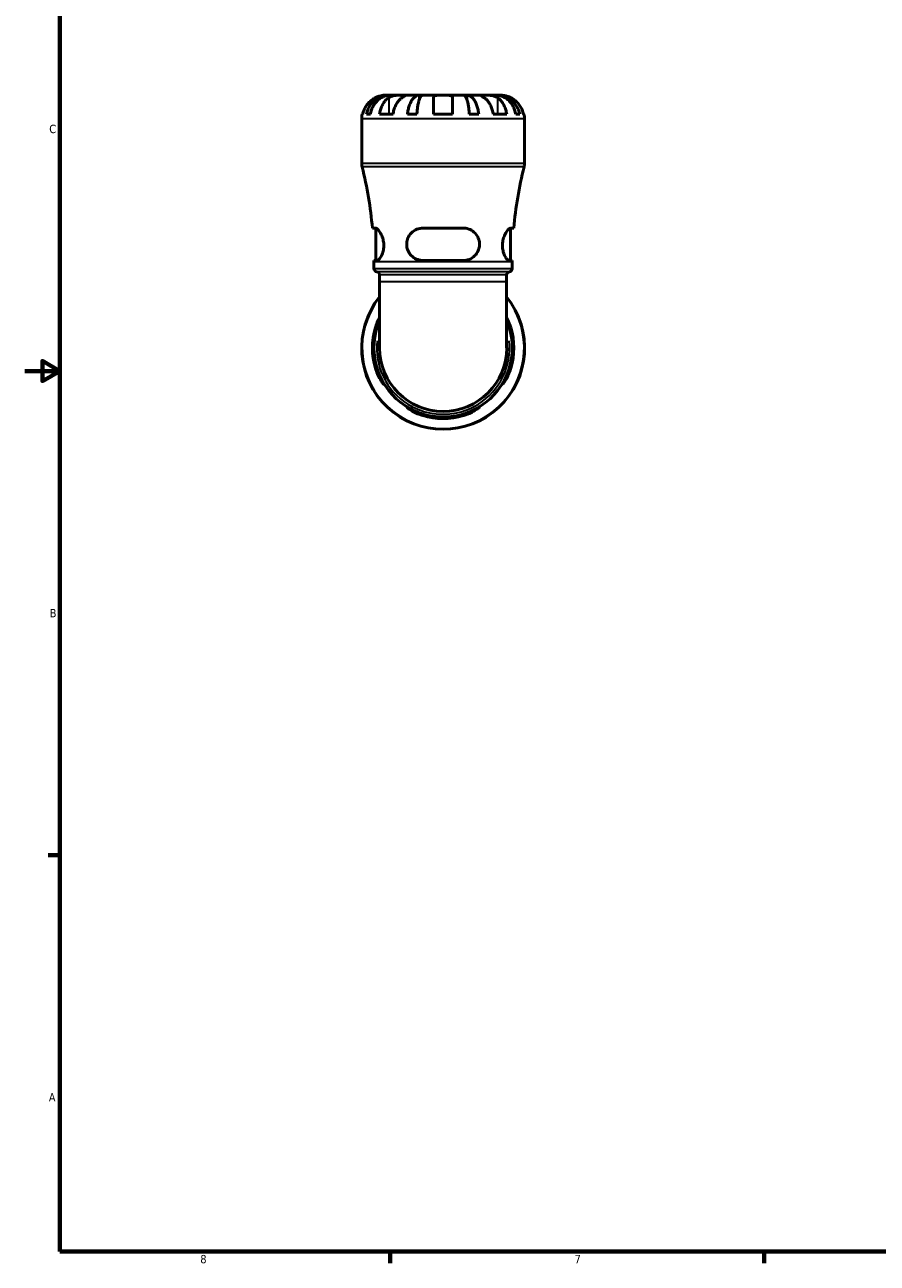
# Model space of a CAD drawing. Header units: inches. Extents: x 0.1 to 36.8, y 0.6 to 29.3.
# Tile 1 of 10: x 0.1 to 9.8, y 0.9 to 14.9. Entities that reach past the tile are written whole.
import ezdxf

# ---------------------------------------------------------------- set-up
doc = ezdxf.new("R2010")
doc.units = ezdxf.units.IN
doc.header["$MEASUREMENT"] = 0
for name, color, linetype, lineweight in [('Border (ANSI)', 7, 'Continuous', 70), ('Visible (ANSI)', 7, 'Continuous', 50), ('Visible Narrow (ANSI)', 7, 'Continuous', 35)]:
    doc.layers.add(name, color=color, linetype=linetype, lineweight=lineweight)
doc.styles.add('Note Text (ANSI)', font='tahoma.ttf')

# ---------------------------------------------------------------- blocks, each defined once
blk = doc.blocks.new('Borders Default Border')
at = {"layer": 'Border (ANSI)'}
for p, q in [((0.5, 5.5), (0.366, 5.5)), ((4.25, 1), (4.25, 0.866)), ((8.5, 1), (8.5, 0.866))]:
    blk.add_line(p, q, dxfattribs=at)
at = {"layer": 'Border (ANSI)', "flags": 128}
for points in [[(0.5, 1), (0.5, 21), (33.5, 21), (33.5, 1), (0.5, 1)], [(0.1, 11), (0.5, 11), (0.3, 11.115), (0.3, 10.885), (0.5, 11)]]:
    blk.add_lwpolyline(points, dxfattribs=at)
at = {"layer": 'Border (ANSI)', "color": 5, "true_color": 0x0000ff, "char_height": 0.0945, "attachment_point": 7, "style": 'Note Text (ANSI)'}
for s, insert in [('C', (0.378, 13.701)), ('B', (0.384, 8.203)), ('A', (0.373, 2.703)), ('8', (2.094, 0.863)), ('7', (6.346, 0.866))]:
    blk.add_mtext(s, dxfattribs=dict(at, insert=insert))

msp = doc.modelspace()

# ---------------------------------------------------------------- linework, layer by layer
at = {"layer": 'Visible (ANSI)'}
for p, q in [((4.239, 14.133), (4.197, 14.133)), ((4.255, 14.133), (4.239, 14.133)), ((4.239, 14.133), (4.239, 14.133)), ((4.389, 14.133), (4.255, 14.133)), ((4.582, 14.133), (4.389, 14.133)), ((4.621, 14.133), (4.582, 14.133)), ((4.582, 14.133), (4.582, 14.085)), ((4.852, 14.133), (4.621, 14.133)), ((4.744, 13.917), (4.744, 14.107)), ((5.083, 14.133), (4.852, 14.133)), ((4.96, 14.107), (4.96, 13.917)), ((5.122, 14.133), (5.083, 14.133)), ((5.315, 14.133), (5.122, 14.133)), ((5.122, 14.133), (5.122, 14.085)), ((5.448, 14.133), (5.315, 14.133)), ((5.464, 14.133), (5.448, 14.133)), ((5.506, 14.133), (5.464, 14.133)), ((5.464, 14.133), (5.464, 14.133)), ((3.927, 13.363), (3.927, 13.863)), ((3.932, 13.917), (3.939, 13.917)), ((3.982, 13.917), (4.026, 13.917)), ((4.13, 13.917), (4.283, 13.917)), ((4.447, 13.917), (4.554, 13.917)), ((4.744, 13.917), (4.96, 13.917)), ((5.149, 13.917), (5.257, 13.917)), ((5.421, 13.917), (5.574, 13.917)), ((5.677, 13.917), (5.722, 13.917)), ((5.765, 13.917), (5.771, 13.917)), ((5.777, 13.363), (5.777, 13.863)), ((4.083, 12.623), (4.049, 12.623)), ((4.087, 12.257), (4.087, 12.623)), ((5.082, 12.623), (4.621, 12.623)), ((5.617, 12.257), (5.617, 12.623)), ((5.655, 12.623), (5.621, 12.623)), ((4.066, 12.257), (4.1, 12.257)), ((4.066, 12.165), (4.066, 12.242)), ((4.621, 12.257), (5.082, 12.257)), ((5.604, 12.257), (5.638, 12.257)), ((5.638, 12.165), (5.638, 12.242)), ((4.13, 12.015), (4.13, 12.092)), ((4.13, 12.015), (4.13, 11.263)), ((5.573, 12.015), (5.573, 12.092)), ((5.573, 11.263), (5.573, 12.015))]:
    msp.add_line(p, q, dxfattribs=at)
for centre, radius, start, end in [((4.197, 13.863), 0.27, 168.463, 180), ((5.506, 13.863), 0.27, 0, 11.537), ((4.112, 13.363), 0.185, 180, 194.1109), ((-0.348, 12.242), 4.413, 4.958, 14.1109), ((10.051, 12.242), 4.413, 165.8891, 175.042), ((5.592, 13.363), 0.185, 345.8891, 0), ((-0.348, 12.242), 4.413, 0, 0.1933), ((10.051, 12.242), 4.413, 179.8067, 180), ((4.103, 12.165), 0.037, 180, 262.8192), ((4.093, 12.092), 0.037, 0, 82.8192), ((5.61, 12.092), 0.037, 97.1808, 180), ((5.601, 12.165), 0.037, 277.1808, 0), ((4.852, 11.263), 0.925, 141.2606, 38.7394), ((4.852, 11.263), 0.786, 156.5845, 23.4155), ((4.852, 11.263), 0.803, 163.3215, 196.6785), ((4.852, 11.263), 0.786, 162.9612, 197.0388), ((4.852, 11.263), 0.786, 342.9612, 17.0388), ((4.852, 11.263), 0.803, 343.3215, 16.6785), ((4.852, 11.263), 0.722, 180, 0), ((4.852, 11.263), 0.786, 252.9612, 287.0388), ((4.852, 11.263), 0.803, 253.3215, 286.6785)]:
    msp.add_arc(centre, radius, start, end, dxfattribs=at)
for points, knots in [([(4.089, 14.107), (4.077, 14.102), (4.065, 14.095), (4.039, 14.078), (4.025, 14.066), (4.001, 14.042), (3.989, 14.028), (3.969, 13.998), (3.96, 13.982), (3.948, 13.951), (3.942, 13.934), (3.939, 13.917)], [3.3710401, 3.3710401, 3.3710401, 3.3710401, 3.4664759, 3.4664759, 3.5945092, 3.5945092, 3.7217811, 3.7217811, 3.849053, 3.849053, 3.9723605, 3.9723605, 3.9723605, 3.9723605]), ([(3.982, 13.917), (3.985, 13.934), (3.99, 13.951), (4.003, 13.982), (4.011, 13.998), (4.03, 14.028), (4.042, 14.042), (4.065, 14.066), (4.078, 14.078), (4.108, 14.098), (4.124, 14.106), (4.154, 14.119), (4.171, 14.125), (4.205, 14.132), (4.223, 14.133), (4.239, 14.133)], [0.1303364, 0.1303364, 0.1303364, 0.1303364, 0.2540584, 0.2540584, 0.381276, 0.381276, 0.5084936, 0.5084936, 0.6360304, 0.6360304, 0.7635673, 0.7635673, 0.8915914, 0.8915914, 1.0196155, 1.0196155, 1.0196155, 1.0196155]), ([(4.255, 14.133), (4.241, 14.133), (4.225, 14.132), (4.194, 14.125), (4.179, 14.119), (4.152, 14.106), (4.138, 14.098), (4.112, 14.078), (4.1, 14.066), (4.08, 14.042), (4.069, 14.028), (4.052, 13.998), (4.045, 13.982), (4.034, 13.951), (4.029, 13.934), (4.026, 13.917)], [3.0637481, 3.0637481, 3.0637481, 3.0637481, 3.1917723, 3.1917723, 3.3197964, 3.3197964, 3.4473332, 3.4473332, 3.57487, 3.57487, 3.7020877, 3.7020877, 3.8293053, 3.8293053, 3.9530272, 3.9530272, 3.9530272, 3.9530272]), ([(4.197, 14.133), (4.197, 14.133), (4.196, 14.133), (4.192, 14.133), (4.188, 14.133), (4.177, 14.133), (4.168, 14.132), (4.149, 14.128), (4.141, 14.126), (4.127, 14.122), (4.12, 14.12), (4.107, 14.115), (4.1, 14.112), (4.092, 14.109), (4.091, 14.108), (4.089, 14.107)], [-1.9083114, -1.9083114, -1.9083114, -1.9083114, -1.8410665, -1.8410665, -1.767715, -1.767715, -1.6603296, -1.6603296, -1.5872685, -1.5872685, -1.5326102, -1.5326102, -1.476028, -1.476028, -1.4636078, -1.4636078, -1.4636078, -1.4636078]), ([(4.13, 13.917), (4.132, 13.934), (4.136, 13.951), (4.145, 13.982), (4.151, 13.998), (4.165, 14.028), (4.174, 14.042), (4.19, 14.066), (4.2, 14.078), (4.219, 14.095), (4.228, 14.102), (4.236, 14.107)], [0.1303408, 0.1303408, 0.1303408, 0.1303408, 0.2536482, 0.2536482, 0.3809202, 0.3809202, 0.5081921, 0.5081921, 0.6362254, 0.6362254, 0.7316612, 0.7316612, 0.7316612, 0.7316612]), ([(4.236, 14.107), (4.238, 14.109), (4.241, 14.111), (4.249, 14.115), (4.255, 14.118), (4.268, 14.122), (4.275, 14.124), (4.292, 14.129), (4.303, 14.13), (4.328, 14.133), (4.341, 14.133), (4.367, 14.134), (4.379, 14.133), (4.389, 14.133)], [-0.4426933, -0.4426933, -0.4426933, -0.4426933, -0.4134358, -0.4134358, -0.356428, -0.356428, -0.2966362, -0.2966362, -0.2128548, -0.2128548, -0.1090118, -0.1090118, 0, 0, 0, 0]), ([(4.389, 14.107), (4.381, 14.102), (4.372, 14.095), (4.353, 14.078), (4.343, 14.066), (4.327, 14.042), (4.318, 14.028), (4.304, 13.998), (4.298, 13.982), (4.289, 13.951), (4.285, 13.934), (4.283, 13.917)], [3.3710401, 3.3710401, 3.3710401, 3.3710401, 3.4664759, 3.4664759, 3.5945092, 3.5945092, 3.7217811, 3.7217811, 3.849053, 3.849053, 3.9723605, 3.9723605, 3.9723605, 3.9723605]), ([(4.389, 14.133), (4.395, 14.133), (4.4, 14.133), (4.408, 14.133), (4.412, 14.133), (4.419, 14.133), (4.421, 14.132), (4.421, 14.13), (4.419, 14.128), (4.414, 14.124), (4.411, 14.122), (4.404, 14.117), (4.4, 14.115), (4.393, 14.11), (4.391, 14.109), (4.389, 14.107)], [0, 0, 0, 0, 0.0605809, 0.0605809, 0.1253161, 0.1253161, 0.2148329, 0.2148329, 0.2996129, 0.2996129, 0.3587788, 0.3587788, 0.416121, 0.416121, 0.4421601, 0.4421601, 0.4421601, 0.4421601]), ([(4.447, 13.917), (4.449, 13.934), (4.452, 13.951), (4.458, 13.982), (4.462, 13.998), (4.473, 14.028), (4.479, 14.042), (4.491, 14.066), (4.498, 14.078), (4.513, 14.098), (4.521, 14.106), (4.537, 14.119), (4.546, 14.125), (4.564, 14.132), (4.574, 14.133), (4.582, 14.133)], [0.1303364, 0.1303364, 0.1303364, 0.1303364, 0.2540584, 0.2540584, 0.381276, 0.381276, 0.5084936, 0.5084936, 0.6360304, 0.6360304, 0.7635673, 0.7635673, 0.8915914, 0.8915914, 1.0196155, 1.0196155, 1.0196155, 1.0196155]), ([(4.621, 14.133), (4.617, 14.133), (4.612, 14.132), (4.603, 14.125), (4.599, 14.119), (4.591, 14.106), (4.587, 14.098), (4.579, 14.078), (4.576, 14.066), (4.57, 14.042), (4.567, 14.028), (4.562, 13.998), (4.56, 13.982), (4.556, 13.951), (4.555, 13.934), (4.554, 13.917)], [3.0637481, 3.0637481, 3.0637481, 3.0637481, 3.1917723, 3.1917723, 3.3197964, 3.3197964, 3.4473332, 3.4473332, 3.57487, 3.57487, 3.7020877, 3.7020877, 3.8293053, 3.8293053, 3.9530272, 3.9530272, 3.9530272, 3.9530272]), ([(4.744, 14.107), (4.744, 14.11), (4.744, 14.112), (4.746, 14.117), (4.747, 14.119), (4.75, 14.122), (4.753, 14.124), (4.761, 14.128), (4.768, 14.13), (4.787, 14.133), (4.798, 14.133), (4.823, 14.134), (4.838, 14.133), (4.852, 14.133)], [-0.4452054, -0.4452054, -0.4452054, -0.4452054, -0.3984229, -0.3984229, -0.3559674, -0.3559674, -0.3036169, -0.3036169, -0.2118158, -0.2118158, -0.1090953, -0.1090953, 0, 0, 0, 0]), ([(4.852, 14.133), (4.862, 14.133), (4.872, 14.133), (4.893, 14.133), (4.903, 14.133), (4.922, 14.132), (4.93, 14.131), (4.943, 14.128), (4.947, 14.126), (4.953, 14.122), (4.955, 14.12), (4.958, 14.117), (4.959, 14.115), (4.96, 14.111), (4.96, 14.109), (4.96, 14.107)], [0, 0, 0, 0, 0.0768243, 0.0768243, 0.1637869, 0.1637869, 0.2479976, 0.2479976, 0.3213706, 0.3213706, 0.3674486, 0.3674486, 0.4091524, 0.4091524, 0.4402254, 0.4402254, 0.4402254, 0.4402254]), ([(5.149, 13.917), (5.149, 13.934), (5.147, 13.951), (5.144, 13.982), (5.142, 13.998), (5.137, 14.028), (5.134, 14.042), (5.128, 14.066), (5.124, 14.078), (5.117, 14.098), (5.113, 14.106), (5.105, 14.119), (5.101, 14.125), (5.092, 14.132), (5.087, 14.133), (5.083, 14.133)], [0.1303364, 0.1303364, 0.1303364, 0.1303364, 0.2540584, 0.2540584, 0.381276, 0.381276, 0.5084936, 0.5084936, 0.6360304, 0.6360304, 0.7635673, 0.7635673, 0.8915914, 0.8915914, 1.0196155, 1.0196155, 1.0196155, 1.0196155]), ([(5.122, 14.133), (5.13, 14.133), (5.139, 14.132), (5.158, 14.125), (5.167, 14.119), (5.182, 14.106), (5.191, 14.098), (5.206, 14.078), (5.213, 14.066), (5.225, 14.042), (5.231, 14.028), (5.241, 13.998), (5.246, 13.982), (5.252, 13.951), (5.255, 13.934), (5.257, 13.917)], [3.0637481, 3.0637481, 3.0637481, 3.0637481, 3.1917723, 3.1917723, 3.3197964, 3.3197964, 3.4473332, 3.4473332, 3.57487, 3.57487, 3.7020877, 3.7020877, 3.8293053, 3.8293053, 3.9530272, 3.9530272, 3.9530272, 3.9530272]), ([(5.315, 14.107), (5.312, 14.109), (5.31, 14.111), (5.303, 14.115), (5.299, 14.118), (5.292, 14.122), (5.289, 14.124), (5.284, 14.129), (5.283, 14.13), (5.283, 14.133), (5.286, 14.133), (5.297, 14.134), (5.305, 14.133), (5.315, 14.133)], [-0.4426933, -0.4426933, -0.4426933, -0.4426933, -0.4134358, -0.4134358, -0.356428, -0.356428, -0.2966362, -0.2966362, -0.2128548, -0.2128548, -0.1090118, -0.1090118, 0, 0, 0, 0]), ([(5.315, 14.133), (5.32, 14.133), (5.326, 14.133), (5.34, 14.133), (5.348, 14.133), (5.367, 14.133), (5.379, 14.132), (5.402, 14.13), (5.412, 14.128), (5.43, 14.124), (5.437, 14.122), (5.45, 14.117), (5.455, 14.115), (5.463, 14.11), (5.465, 14.109), (5.468, 14.107)], [0, 0, 0, 0, 0.0605809, 0.0605809, 0.1253161, 0.1253161, 0.2148329, 0.2148329, 0.2996129, 0.2996129, 0.3587788, 0.3587788, 0.416121, 0.416121, 0.4421601, 0.4421601, 0.4421601, 0.4421601]), ([(5.421, 13.917), (5.419, 13.934), (5.415, 13.951), (5.406, 13.982), (5.4, 13.998), (5.385, 14.028), (5.377, 14.042), (5.36, 14.066), (5.35, 14.078), (5.331, 14.095), (5.323, 14.102), (5.315, 14.107)], [0.1303408, 0.1303408, 0.1303408, 0.1303408, 0.2536482, 0.2536482, 0.3809202, 0.3809202, 0.5081921, 0.5081921, 0.6362254, 0.6362254, 0.7316612, 0.7316612, 0.7316612, 0.7316612]), ([(5.677, 13.917), (5.674, 13.934), (5.67, 13.951), (5.659, 13.982), (5.652, 13.998), (5.634, 14.028), (5.624, 14.042), (5.604, 14.066), (5.592, 14.078), (5.565, 14.098), (5.551, 14.106), (5.525, 14.119), (5.509, 14.125), (5.478, 14.132), (5.463, 14.133), (5.448, 14.133)], [0.1303364, 0.1303364, 0.1303364, 0.1303364, 0.2540584, 0.2540584, 0.381276, 0.381276, 0.5084936, 0.5084936, 0.6360304, 0.6360304, 0.7635673, 0.7635673, 0.8915914, 0.8915914, 1.0196155, 1.0196155, 1.0196155, 1.0196155]), ([(5.464, 14.133), (5.481, 14.133), (5.498, 14.132), (5.533, 14.125), (5.55, 14.119), (5.58, 14.106), (5.596, 14.098), (5.625, 14.078), (5.639, 14.066), (5.662, 14.042), (5.673, 14.028), (5.693, 13.998), (5.701, 13.982), (5.713, 13.951), (5.718, 13.934), (5.722, 13.917)], [3.0637481, 3.0637481, 3.0637481, 3.0637481, 3.1917723, 3.1917723, 3.3197964, 3.3197964, 3.4473332, 3.4473332, 3.57487, 3.57487, 3.7020877, 3.7020877, 3.8293053, 3.8293053, 3.9530272, 3.9530272, 3.9530272, 3.9530272]), ([(5.468, 14.107), (5.476, 14.102), (5.484, 14.095), (5.503, 14.078), (5.513, 14.066), (5.53, 14.042), (5.538, 14.028), (5.553, 13.998), (5.559, 13.982), (5.568, 13.951), (5.572, 13.934), (5.574, 13.917)], [3.3710401, 3.3710401, 3.3710401, 3.3710401, 3.4664759, 3.4664759, 3.5945092, 3.5945092, 3.7217811, 3.7217811, 3.849053, 3.849053, 3.9723605, 3.9723605, 3.9723605, 3.9723605]), ([(5.615, 14.107), (5.611, 14.109), (5.606, 14.111), (5.596, 14.116), (5.589, 14.118), (5.576, 14.122), (5.569, 14.124), (5.553, 14.129), (5.545, 14.13), (5.527, 14.133), (5.52, 14.133), (5.509, 14.134), (5.506, 14.133), (5.506, 14.133)], [-0.4398235, -0.4398235, -0.4398235, -0.4398235, -0.4063078, -0.4063078, -0.353671, -0.353671, -0.2963084, -0.2963084, -0.2119376, -0.2119376, -0.1088504, -0.1088504, 0, 0, 0, 0]), ([(5.765, 13.917), (5.761, 13.934), (5.756, 13.951), (5.743, 13.982), (5.735, 13.998), (5.715, 14.028), (5.703, 14.042), (5.679, 14.066), (5.665, 14.078), (5.638, 14.095), (5.626, 14.102), (5.615, 14.107)], [0.1303408, 0.1303408, 0.1303408, 0.1303408, 0.2536482, 0.2536482, 0.3809202, 0.3809202, 0.5081921, 0.5081921, 0.6362254, 0.6362254, 0.7316612, 0.7316612, 0.7316612, 0.7316612]), ([(4.083, 12.623), (4.086, 12.623), (4.088, 12.623), (4.1, 12.618), (4.109, 12.61), (4.128, 12.587), (4.139, 12.571), (4.157, 12.535), (4.165, 12.515), (4.174, 12.476), (4.177, 12.459), (4.179, 12.424), (4.178, 12.407), (4.174, 12.371), (4.169, 12.352), (4.156, 12.316), (4.147, 12.299), (4.128, 12.272), (4.119, 12.263), (4.106, 12.257), (4.103, 12.257), (4.1, 12.257)], [-1.646178, -1.646178, -1.646178, -1.646178, -1.573616, -1.573616, -1.388212, -1.388212, -1.190155, -1.190155, -1.009519, -1.009519, -0.872067, -0.872067, -0.74163, -0.74163, -0.58406, -0.58406, -0.388864, -0.388864, -0.185335, -0.185335, -0.104687, -0.104687, -0.104687, -0.104687]), ([(4.621, 12.257), (4.613, 12.257), (4.605, 12.257), (4.574, 12.261), (4.552, 12.269), (4.512, 12.291), (4.494, 12.306), (4.466, 12.34), (4.456, 12.359), (4.443, 12.396), (4.439, 12.413), (4.438, 12.448), (4.439, 12.465), (4.448, 12.503), (4.456, 12.522), (4.482, 12.561), (4.5, 12.58), (4.542, 12.607), (4.565, 12.616), (4.6, 12.622), (4.611, 12.623), (4.621, 12.623)], [-1.634722, -1.634722, -1.634722, -1.634722, -1.568082, -1.568082, -1.380959, -1.380959, -1.194906, -1.194906, -1.027155, -1.027155, -0.894068, -0.894068, -0.7609, -0.7609, -0.592375, -0.592375, -0.380702, -0.380702, -0.180009, -0.180009, -0.093805, -0.093805, -0.093805, -0.093805]), ([(5.082, 12.623), (5.091, 12.623), (5.1, 12.623), (5.132, 12.618), (5.154, 12.61), (5.194, 12.587), (5.212, 12.571), (5.24, 12.535), (5.251, 12.515), (5.263, 12.476), (5.265, 12.459), (5.266, 12.424), (5.263, 12.407), (5.253, 12.371), (5.244, 12.352), (5.219, 12.316), (5.202, 12.299), (5.161, 12.272), (5.137, 12.263), (5.102, 12.257), (5.092, 12.257), (5.082, 12.257)], [-1.646178, -1.646178, -1.646178, -1.646178, -1.573616, -1.573616, -1.388212, -1.388212, -1.190155, -1.190155, -1.009519, -1.009519, -0.872067, -0.872067, -0.74163, -0.74163, -0.58406, -0.58406, -0.388864, -0.388864, -0.185335, -0.185335, -0.104687, -0.104687, -0.104687, -0.104687]), ([(5.604, 12.257), (5.601, 12.257), (5.598, 12.257), (5.588, 12.261), (5.579, 12.269), (5.561, 12.291), (5.553, 12.306), (5.538, 12.34), (5.533, 12.359), (5.526, 12.396), (5.525, 12.413), (5.526, 12.448), (5.528, 12.465), (5.535, 12.503), (5.542, 12.522), (5.559, 12.561), (5.57, 12.58), (5.591, 12.607), (5.601, 12.616), (5.614, 12.622), (5.618, 12.623), (5.621, 12.623)], [-1.634722, -1.634722, -1.634722, -1.634722, -1.568082, -1.568082, -1.380959, -1.380959, -1.194906, -1.194906, -1.027155, -1.027155, -0.894068, -0.894068, -0.7609, -0.7609, -0.592375, -0.592375, -0.380702, -0.380702, -0.180009, -0.180009, -0.093805, -0.093805, -0.093805, -0.093805]), ([(4.083, 11.494), (4.086, 11.503), (4.088, 11.512), (4.1, 11.544), (4.109, 11.565), (4.122, 11.593), (4.126, 11.601), (4.13, 11.608)], [-1.6461784, -1.6461784, -1.6461784, -1.6461784, -1.5736162, -1.5736162, -1.3882118, -1.3882118, -1.3104873, -1.3104873, -1.3104873, -1.3104873]), ([(4.13, 11.576), (4.123, 11.56), (4.116, 11.542), (4.106, 11.514), (4.103, 11.504), (4.1, 11.494)], [-0.3353247, -0.3353247, -0.3353247, -0.3353247, -0.1853349, -0.1853349, -0.1046867, -0.1046867, -0.1046867, -0.1046867]), ([(5.573, 11.608), (5.576, 11.603), (5.578, 11.599), (5.591, 11.573), (5.601, 11.55), (5.614, 11.515), (5.618, 11.505), (5.621, 11.494)], [-0.4293459, -0.4293459, -0.4293459, -0.4293459, -0.3807021, -0.3807021, -0.1800085, -0.1800085, -0.0938052, -0.0938052, -0.0938052, -0.0938052]), ([(5.604, 11.494), (5.601, 11.502), (5.598, 11.51), (5.589, 11.539), (5.581, 11.558), (5.573, 11.576)], [-1.6347224, -1.6347224, -1.6347224, -1.6347224, -1.5680821, -1.5680821, -1.4041224, -1.4041224, -1.4041224, -1.4041224]), ([(4.1, 11.033), (4.103, 11.025), (4.105, 11.016), (4.116, 10.985), (4.125, 10.963), (4.142, 10.923), (4.151, 10.906), (4.165, 10.878), (4.171, 10.867), (4.177, 10.854), (4.179, 10.851), (4.178, 10.849), (4.176, 10.851), (4.168, 10.86), (4.162, 10.868), (4.145, 10.893), (4.134, 10.912), (4.112, 10.954), (4.102, 10.977), (4.09, 11.012), (4.086, 11.022), (4.083, 11.033)], [-1.634722, -1.634722, -1.634722, -1.634722, -1.568082, -1.568082, -1.380959, -1.380959, -1.194906, -1.194906, -1.027155, -1.027155, -0.894068, -0.894068, -0.7609, -0.7609, -0.592375, -0.592375, -0.380702, -0.380702, -0.180009, -0.180009, -0.093805, -0.093805, -0.093805, -0.093805]), ([(5.621, 11.033), (5.618, 11.024), (5.615, 11.015), (5.604, 10.983), (5.595, 10.962), (5.575, 10.922), (5.565, 10.903), (5.547, 10.875), (5.539, 10.864), (5.529, 10.853), (5.527, 10.85), (5.525, 10.85), (5.525, 10.852), (5.53, 10.862), (5.535, 10.871), (5.548, 10.896), (5.557, 10.914), (5.575, 10.955), (5.585, 10.978), (5.597, 11.013), (5.601, 11.023), (5.604, 11.033)], [-1.646178, -1.646178, -1.646178, -1.646178, -1.573616, -1.573616, -1.388212, -1.388212, -1.190155, -1.190155, -1.009519, -1.009519, -0.872067, -0.872067, -0.74163, -0.74163, -0.58406, -0.58406, -0.388864, -0.388864, -0.185335, -0.185335, -0.104687, -0.104687, -0.104687, -0.104687]), ([(4.621, 10.494), (4.612, 10.497), (4.603, 10.5), (4.572, 10.511), (4.55, 10.52), (4.51, 10.54), (4.492, 10.551), (4.463, 10.569), (4.453, 10.576), (4.441, 10.586), (4.438, 10.589), (4.438, 10.591), (4.44, 10.59), (4.451, 10.585), (4.459, 10.581), (4.484, 10.568), (4.502, 10.559), (4.543, 10.54), (4.567, 10.53), (4.601, 10.518), (4.611, 10.515), (4.621, 10.512)], [-1.646178, -1.646178, -1.646178, -1.646178, -1.573616, -1.573616, -1.388212, -1.388212, -1.190155, -1.190155, -1.009519, -1.009519, -0.872067, -0.872067, -0.74163, -0.74163, -0.58406, -0.58406, -0.388864, -0.388864, -0.185335, -0.185335, -0.104687, -0.104687, -0.104687, -0.104687]), ([(5.082, 10.512), (5.091, 10.514), (5.099, 10.517), (5.13, 10.528), (5.152, 10.536), (5.192, 10.554), (5.21, 10.563), (5.238, 10.577), (5.248, 10.583), (5.261, 10.589), (5.264, 10.59), (5.266, 10.59), (5.265, 10.588), (5.256, 10.58), (5.247, 10.574), (5.222, 10.557), (5.203, 10.545), (5.162, 10.524), (5.139, 10.514), (5.104, 10.501), (5.093, 10.498), (5.082, 10.494)], [-1.634722, -1.634722, -1.634722, -1.634722, -1.568082, -1.568082, -1.380959, -1.380959, -1.194906, -1.194906, -1.027155, -1.027155, -0.894068, -0.894068, -0.7609, -0.7609, -0.592375, -0.592375, -0.380702, -0.380702, -0.180009, -0.180009, -0.093805, -0.093805, -0.093805, -0.093805])]:
    msp.add_open_spline(points, degree=3, knots=knots, dxfattribs=at)
at = {"layer": 'Visible Narrow (ANSI)'}
for p, q in [((4.236, 14.098), (4.236, 13.927)), ((5.468, 14.098), (5.468, 13.927)), ((5.765, 13.863), (3.938, 13.863)), ((3.938, 13.363), (5.765, 13.363)), ((5.76, 13.318), (3.944, 13.318)), ((5.628, 12.242), (4.075, 12.242)), ((4.075, 12.165), (5.628, 12.165)), ((4.107, 12.129), (5.596, 12.129)), ((5.564, 12.092), (4.139, 12.092)), ((5.564, 12.015), (4.139, 12.015)), ((4.084, 11.494), (4.099, 11.494)), ((5.604, 11.494), (5.62, 11.494)), ((4.099, 11.033), (4.084, 11.033)), ((5.62, 11.033), (5.604, 11.033)), ((4.621, 10.495), (4.621, 10.511)), ((5.082, 10.511), (5.082, 10.495))]:
    msp.add_line(p, q, dxfattribs=at)
for radius, start, end in [(0.919, 154.5266, 25.4734), (0.754, 173.8329, 6.1671)]:
    msp.add_arc((4.852, 11.263), radius, start, end, dxfattribs=at)

# ---------------------------------------------------------------- block references
msp.add_blockref('Borders Default Border', (0, 0))

doc.saveas('drawing.dxf')
